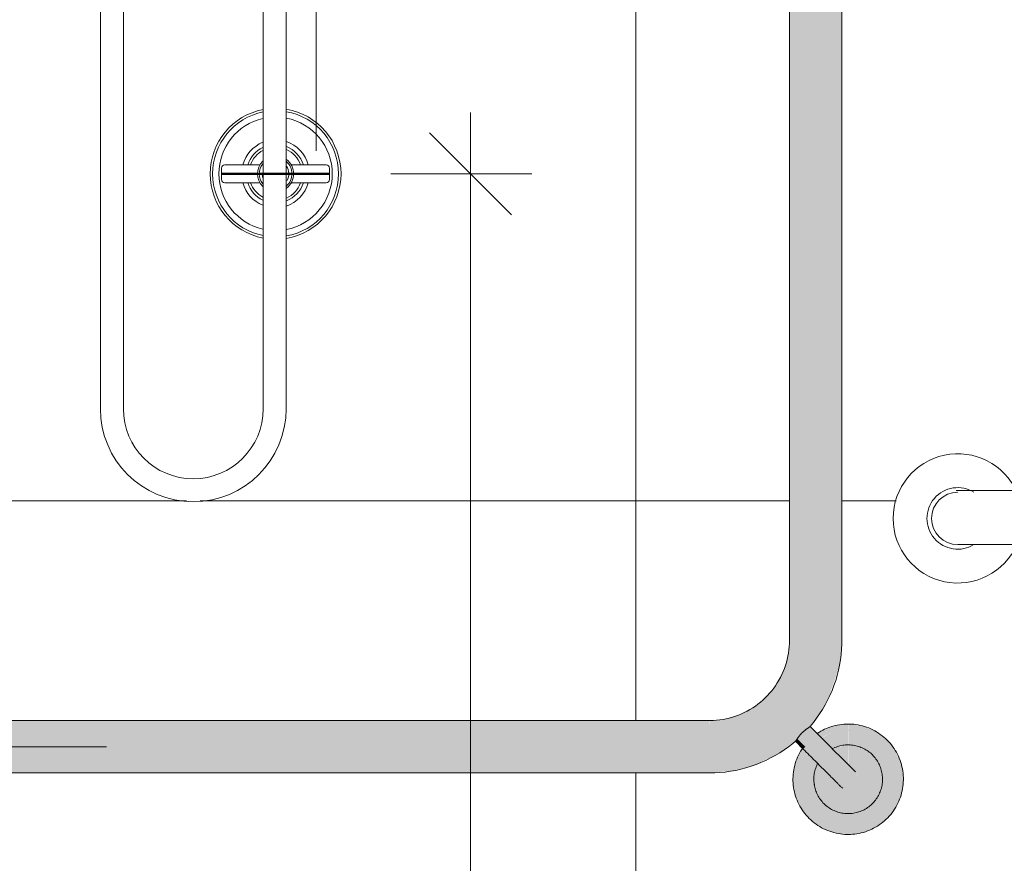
# Model space of a CAD drawing. Header units: millimetres. Extents: x -336 to 27370, y -15225 to 9845.
# Tile 33 of 43: x 16525 to 17127, y 659 to 1174. Entities that reach past the tile are written whole.
import ezdxf

# ---------------------------------------------------------------- set-up
doc = ezdxf.new("R2010")
doc.units = ezdxf.units.MM
for name, color, linetype, lineweight in [('A-ANNO-DIMS', 7, 'Continuous', 9), ('A-ANNO-DIMS-25', 7, 'Continuous', 9), ('A-ANNO-KEYN', 7, 'Continuous', 9), ('A-DETL-WIDE', 7, 'Continuous', 50), ('A-WALL-PATT', 7, 'Continuous', 50), ('P-SANR-FIXT', 7, 'Continuous', 5)]:
    doc.layers.add(name, color=color, linetype=linetype, lineweight=lineweight)
doc.styles.add('Arial_5', font='arial.ttf', dxfattribs={"height": 62.5})
doc.dimstyles.new('Com_linha__ref__contínua__-_Cor_Vermelha_Arial_2_5mm', dxfattribs={"dimscale": 304.8, "dimtxt": 63.766212, "dimasz": 0.164042, "dimexe": 0.123031, "dimexo": 0.123031, "dimgap": 0.012303, "dimtad": 1, "dimdec": 1, "dimlfac": 0.1, "dimrnd": 0.1, "dimdsep": 46, "dimtxsty": 'Arial_5', "dimblk1": 'OBLIQUE', "dimblk2": 'OBLIQUE', "dimsah": 1, "dimcen": 0.09, "dimdle": 0.123031, "dimazin": 0, "dimtfac": 1, "dimtdec": 4, "dimtix": 1, "dimtmove": 0, "dimatfit": 3, "dimfxl": 1, "dimtvp": 1, "dimtolj": 1, "dimtzin": 0, "dimarcsym": 2})

# ---------------------------------------------------------------- blocks, each defined once
blk = doc.blocks.new('CHUVEIRO ELÉTRICO DE PAREDE EM PVC COM BRAÇO METÁLICO - 1967_C_Cromado CR10-2836321-5b')
at = {"layer": 'P-SANR-FIXT'}
for p, q in [((11887.52, 1989.98), (11887.52, 936.45)), ((11901.52, 936.45), (11901.52, 1989.72)), ((11788, 1377.3), (11788, 936.45)), ((11802, 936.45), (11802, 1377.28))]:
    blk.add_line(p, q, dxfattribs=at)
for radius in [56.76, 42.76]:
    blk.add_arc((11844.76, 936.45), radius, 180, 360, dxfattribs=at)
blk = doc.blocks.new('BARRA DE APOIO EM AÇO INOX 70cm - 2310_E_070_BR_Branco-2807629-5b')
at = {"layer": 'P-SANR-FIXT'}
for p, q in [((12347.48, 886.5), (12311.04, 886.5)), ((12347.48, 853.5), (12312.04, 853.5))]:
    blk.add_line(p, q, dxfattribs=at)
for radius, start, end in [(39.5, 23.89509, 336.10491), (18.82, 58.23541, 301.76459), (16, 90, 270)]:
    blk.add_arc((12312.04, 869.5), radius, start, end, dxfattribs=at)
blk = doc.blocks.new('BARRA DE APOIO EM AÇO INOX EM L 70x70cm - 80cm-2825403-5b')
at = {"layer": 'P-SANR-FIXT', "true_color": 0xf4f4f4}
for points in [[(12222.15, 795), (12241.21, 795), (12241.21, 1364.12), (12209.21, 1364.12), (12209.21, 795), (12221.07, 795)], [(12160.21, 714), (12174.77, 715.35), (12188.27, 719.02), (12201.2, 725.14), (12213.42, 734.21), (12215.86, 737.42), (12218.09, 739.61), (12221.99, 742.67), (12228.73, 752.25), (12232.36, 758.19), (12239.21, 777.59), (12240.19, 783.68), (12241.21, 795), (12209.21, 795), (12208, 784.56), (12205.67, 776.9), (12199.3, 765.77), (12195.46, 761.09), (12187.43, 754.26), (12177.75, 749.36), (12168.42, 746.81), (12160.21, 746), (12160.21, 714.55)], [(12160.07, 714), (12160.21, 714), (12160.07, 746), (11591.08, 746), (11591.08, 714), (12075.05, 714)], [(12218.92, 729.94), (12226.58, 737.61), (12221.76, 742.35), (12215.55, 737.08), (12213.92, 734.94), (12217.37, 731.49)], [(12245.04, 676.42), (12253.77, 677.57), (12262.53, 681.42), (12268.9, 686.31), (12274.26, 693.3), (12277.63, 701.43), (12278.78, 710.17), (12277.63, 718.9), (12273.95, 727.44), (12268.62, 734.24), (12261.91, 739.39), (12253.77, 742.76), (12245.04, 743.91), (12245.09, 740.56), (12254.44, 739.08), (12262.91, 734.76), (12269.63, 728.03), (12273.95, 719.56), (12275.44, 710.17), (12273.95, 700.77), (12269.63, 692.3), (12262.91, 685.57), (12254.44, 681.26), (12245.04, 679.77), (12245.04, 677.4)], [(12245.04, 679.77), (12254.44, 681.26), (12262.91, 685.57), (12269.63, 692.3), (12273.95, 700.77), (12275.44, 710.17), (12273.95, 719.56), (12269.63, 728.03), (12262.91, 734.76), (12254.44, 739.08), (12245.04, 740.57), (12245.09, 731.16), (12252.3, 729.75), (12257.48, 727.06), (12262.4, 721.83), (12265.01, 716.66), (12266.04, 710.17), (12264.62, 702.9), (12262.03, 697.82), (12257.35, 693.16), (12251.53, 690.19), (12245.04, 689.17), (12245.04, 685.65)], [(12217.6, 728.63), (12218.92, 729.94), (12213.92, 734.94), (12213.07, 733.23), (12217.01, 729.23)], [(12245.04, 703.82), (12246.69, 704.03), (12248.22, 704.67), (12249.58, 705.74), (12250.54, 706.99), (12251.18, 708.52), (12251.39, 710.17), (12251.18, 711.81), (12249.88, 714.2), (12249.53, 714.66), (12247.42, 716.71), (12226.58, 737.61), (12218.92, 729.94), (12244.15, 704.71)], [(12245.04, 703.82), (12218.92, 729.94), (12217.6, 728.63), (12241.87, 704.67), (12243.4, 704.03)], [(12245.04, 689.17), (12252.3, 690.59), (12257.39, 693.18), (12262.15, 698.06), (12265.13, 704.4), (12266.04, 710.17), (12264.73, 717.28), (12262.03, 722.51), (12256.87, 727.42), (12251.53, 730.14), (12245.04, 731.17), (12245.09, 729.13), (12252.3, 727.7), (12258.46, 723.59), (12262.72, 716.71), (12264.02, 710.17), (12262.57, 702.9), (12258.46, 696.75), (12252.3, 692.63), (12245.04, 691.19), (12245.04, 689.5)], [(12245.04, 691.19), (12252.3, 692.63), (12258.46, 696.75), (12262.57, 702.9), (12264.02, 710.17), (12262.57, 717.43), (12258.46, 723.59), (12252.3, 727.7), (12245.04, 729.14), (12245.09, 719.07), (12250.54, 713.34), (12251.18, 711.81), (12251.39, 710.17), (12251.12, 708.39), (12250.54, 706.99), (12249.15, 705.39), (12247.79, 704.49), (12246.69, 704.03), (12245.04, 703.82), (12245.04, 696)]]:
    blk.add_hatch(color=7, dxfattribs=at).paths.add_polyline_path(points)
h = blk.add_hatch(color=7, dxfattribs=at)
h.paths.add_polyline_path([(12245.04, 676.42), (12245.04, 679.77), (12235.65, 681.26), (12227.17, 685.57), (12220.45, 692.3), (12216.13, 700.77), (12214.64, 710.17), (12216.13, 719.56), (12219.7, 726.56), (12217.16, 728.78), (12215.82, 727.04), (12212.45, 718.9), (12211.3, 710.17), (12212.45, 701.43), (12216.13, 692.89), (12221.47, 686.09), (12228.17, 680.95), (12236.31, 677.57), (12237.84, 677.37)])
h.paths.add_polyline_path([(12228.65, 735.51), (12235.65, 739.08), (12245.04, 740.57), (12245.04, 743.91), (12236.31, 742.76), (12227.55, 738.91), (12226.43, 737.76), (12227.88, 736.29)])
h = blk.add_hatch(color=7, dxfattribs=at)
h.paths.add_polyline_path([(12245.04, 679.77), (12245.04, 689.17), (12237.78, 690.59), (12232.7, 693.18), (12227.68, 698.5), (12225.07, 703.68), (12224.04, 710.17), (12225.18, 716.88), (12226.68, 719.82), (12219.7, 726.56), (12216.13, 719.56), (12214.64, 710.17), (12216.13, 700.77), (12220.45, 692.3), (12227.17, 685.57), (12235.65, 681.26)])
h.paths.add_polyline_path([(12235.52, 728.6), (12238.55, 730.14), (12245.04, 731.35), (12245.04, 740.57), (12235.65, 739.08), (12228.8, 735.36), (12235.46, 728.66)])
h = blk.add_hatch(color=7, dxfattribs=at)
h.paths.add_polyline_path([(12245.04, 689.17), (12245.04, 691.19), (12237.78, 692.63), (12231.62, 696.75), (12227.51, 702.9), (12226.06, 710.17), (12227.52, 717.44), (12228.11, 718.32), (12226.61, 719.68), (12224.96, 715.93), (12224.04, 710.17), (12224.63, 706.35), (12225.36, 703.06), (12228.05, 697.82), (12233.22, 692.91), (12238.55, 690.19), (12242.93, 689.5)])
h.paths.add_polyline_path([(12236.97, 727.16), (12237.78, 727.7), (12245.04, 729.14), (12245.04, 731.17), (12237.73, 729.72), (12235.7, 728.42), (12236.81, 727.31)])
h = blk.add_hatch(color=7, dxfattribs=at)
h.paths.add_polyline_path([(12245.04, 691.19), (12245.04, 703.82), (12243.4, 704.03), (12241.54, 704.92), (12239.94, 706.35), (12239.12, 707.32), (12231.41, 714.82), (12228.11, 718.32), (12227.37, 716.71), (12226.06, 710.17), (12227.51, 702.9), (12231.62, 696.75), (12237.78, 692.63)])
h.paths.add_polyline_path([(12245.04, 719.13), (12245.04, 729.14), (12237.73, 727.66), (12237.07, 727.06), (12243.45, 720.64), (12244.94, 719.23)])
at = {"layer": 'P-SANR-FIXT'}
for p, q in [((12209.21, 1364.12), (12209.21, 795)), ((12241.21, 795), (12241.21, 1364.12)), ((12160.21, 746), (11591.08, 746)), ((12226.58, 737.61), (12221.78, 742.41)), ((12212.8, 733.43), (12217.6, 728.63)), ((11591.08, 714), (12160.21, 714))]:
    blk.add_line(p, q, dxfattribs=at)
at = {"layer": 'P-SANR-FIXT', "flags": 128}
for points in [[(12209.21, 795), (12209.17, 793.04), (12209.05, 791.08), (12208.86, 789.13), (12208.58, 787.19), (12208.23, 785.27), (12207.8, 783.35), (12207.3, 781.46), (12206.72, 779.59), (12206.07, 777.74), (12205.34, 775.92), (12204.54, 774.13), (12203.67, 772.37), (12202.73, 770.65), (12201.72, 768.97), (12200.65, 767.33), (12199.51, 765.74), (12198.31, 764.19), (12197.05, 762.69), (12195.73, 761.24), (12194.35, 759.85), (12192.91, 758.51), (12191.43, 757.23), (12189.89, 756.02), (12188.31, 754.86), (12186.68, 753.77), (12185.01, 752.74), (12183.3, 751.78), (12181.56, 750.9), (12179.78, 750.08), (12177.96, 749.33), (12176.12, 748.66), (12174.26, 748.06), (12172.37, 747.53), (12170.46, 747.08), (12168.54, 746.71), (12166.6, 746.42), (12164.65, 746.2), (12162.7, 746.06), (12160.74, 746), (12160.21, 746)], [(12221.76, 742.35), (12223.82, 744.85), (12225.77, 747.44), (12227.62, 750.1), (12229.36, 752.83), (12231, 755.63), (12232.51, 758.49), (12233.92, 761.41), (12235.2, 764.39), (12236.36, 767.41), (12237.41, 770.48), (12238.33, 773.58), (12239.12, 776.72), (12239.79, 779.89), (12240.33, 783.09), (12240.74, 786.3), (12241.02, 789.53), (12241.18, 792.77), (12241.21, 795)], [(12245.04, 743.91), (12243.69, 743.88), (12242.35, 743.8), (12241, 743.67), (12239.67, 743.48), (12238.34, 743.24), (12237.02, 742.94), (12235.72, 742.59), (12234.43, 742.2), (12233.16, 741.75), (12231.9, 741.24), (12230.67, 740.69), (12229.46, 740.1), (12228.28, 739.45), (12227.12, 738.75), (12226.1, 738.08)], [(12245.04, 676.42), (12246.39, 676.45), (12247.74, 676.53), (12249.08, 676.67), (12250.42, 676.86), (12251.75, 677.1), (12253.06, 677.39), (12254.37, 677.74), (12255.66, 678.14), (12256.93, 678.59), (12258.18, 679.09), (12259.41, 679.64), (12260.62, 680.24), (12261.81, 680.88), (12262.96, 681.58), (12264.09, 682.32), (12265.19, 683.1), (12266.26, 683.93), (12267.29, 684.8), (12268.29, 685.71), (12269.25, 686.66), (12270.17, 687.65), (12271.05, 688.67), (12271.89, 689.73), (12272.68, 690.81), (12273.43, 691.94), (12274.14, 693.09), (12274.8, 694.26), (12275.41, 695.47), (12275.98, 696.69), (12276.49, 697.94), (12276.95, 699.21), (12277.37, 700.49), (12277.73, 701.79), (12278.04, 703.11), (12278.29, 704.43), (12278.5, 705.77), (12278.64, 707.11), (12278.74, 708.45), (12278.78, 709.8), (12278.77, 711.15), (12278.7, 712.5), (12278.58, 713.84), (12278.41, 715.18), (12278.18, 716.51), (12277.9, 717.83), (12277.57, 719.14), (12277.18, 720.43), (12276.75, 721.71), (12276.26, 722.97), (12275.72, 724.21), (12275.14, 725.42), (12274.5, 726.62), (12273.82, 727.78), (12273.09, 728.92), (12272.32, 730.02), (12271.51, 731.1), (12270.65, 732.14), (12269.75, 733.15), (12268.81, 734.12), (12267.83, 735.05), (12266.82, 735.94), (12265.77, 736.79), (12264.69, 737.6), (12263.58, 738.36), (12262.44, 739.08), (12261.27, 739.75), (12260.07, 740.38), (12258.85, 740.95), (12257.61, 741.48), (12256.34, 741.96), (12255.06, 742.39), (12253.77, 742.76), (12252.46, 743.08), (12251.14, 743.35), (12249.8, 743.57), (12248.46, 743.73), (12247.12, 743.84), (12245.77, 743.9), (12245.04, 743.91)], [(12249.53, 714.66), (12249.51, 714.68), (12249.46, 714.73), (12249.37, 714.82), (12249.24, 714.95), (12249.07, 715.11), (12248.87, 715.31), (12248.64, 715.55), (12248.37, 715.82), (12248.06, 716.13), (12247.72, 716.47), (12247.35, 716.84), (12246.94, 717.25), (12246.5, 717.69), (12246.03, 718.16), (12245.52, 718.67), (12244.99, 719.2), (12244.43, 719.76), (12243.84, 720.35), (12243.22, 720.97), (12242.57, 721.62), (12241.9, 722.29), (12241.2, 722.98), (12240.49, 723.7), (12239.74, 724.44), (12238.98, 725.21), (12238.2, 725.99), (12237.4, 726.79), (12236.58, 727.61), (12235.75, 728.44), (12234.9, 729.29), (12234.04, 730.15), (12233.16, 731.03), (12232.28, 731.91), (12231.38, 732.8), (12230.48, 733.71), (12229.58, 734.61), (12228.66, 735.53), (12227.75, 736.44), (12226.83, 737.36), (12226.58, 737.61)], [(12160.21, 714), (12163.45, 714.06), (12166.68, 714.26), (12169.9, 714.58), (12173.11, 715.03), (12176.3, 715.61), (12179.46, 716.32), (12182.59, 717.15), (12185.69, 718.11), (12188.74, 719.19), (12191.75, 720.39), (12194.71, 721.72), (12197.61, 723.15), (12200.46, 724.71), (12203.23, 726.37), (12205.94, 728.15), (12208.58, 730.03), (12211.14, 732.02), (12212.86, 733.45)], [(12217.13, 729.11), (12216.65, 728.4), (12215.94, 727.25), (12215.28, 726.07), (12214.67, 724.87), (12214.11, 723.64), (12213.59, 722.39), (12213.13, 721.13), (12212.72, 719.84), (12212.36, 718.54), (12212.05, 717.23), (12211.79, 715.9), (12211.59, 714.57), (12211.44, 713.23), (12211.34, 711.88), (12211.3, 710.53), (12211.31, 709.18), (12211.38, 707.83), (12211.5, 706.49), (12211.67, 705.15), (12211.9, 703.82), (12212.18, 702.5), (12212.51, 701.19), (12212.9, 699.9), (12213.34, 698.62), (12213.82, 697.36), (12214.36, 696.13), (12214.95, 694.91), (12215.58, 693.72), (12216.26, 692.55), (12216.99, 691.42), (12217.76, 690.31), (12218.58, 689.23), (12219.44, 688.19), (12220.33, 687.19), (12221.27, 686.22), (12222.25, 685.29), (12223.26, 684.39), (12224.31, 683.54), (12225.39, 682.74), (12226.51, 681.97), (12227.65, 681.25), (12228.82, 680.58), (12230.01, 679.96), (12231.23, 679.38), (12232.48, 678.85), (12233.74, 678.37), (12235.02, 677.95), (12236.32, 677.57), (12237.63, 677.25), (12238.95, 676.98), (12240.28, 676.76), (12241.62, 676.6), (12242.96, 676.49), (12244.31, 676.43), (12245.04, 676.42)], [(12217.6, 728.63), (12218.52, 727.71), (12219.44, 726.79), (12220.35, 725.88), (12221.26, 724.97), (12222.16, 724.07), (12223.06, 723.17), (12223.94, 722.28), (12224.82, 721.41), (12225.69, 720.54), (12226.54, 719.69), (12227.38, 718.85), (12228.2, 718.03), (12229.01, 717.22), (12229.79, 716.44), (12230.56, 715.67), (12231.31, 714.92), (12232.03, 714.2), (12232.73, 713.49), (12233.41, 712.82), (12234.06, 712.16), (12234.69, 711.54), (12235.29, 710.94), (12235.86, 710.37), (12236.4, 709.83), (12236.91, 709.31), (12237.39, 708.83), (12237.84, 708.39), (12238.26, 707.97), (12238.64, 707.59), (12238.99, 707.24), (12239.31, 706.92), (12239.59, 706.64), (12239.83, 706.39), (12240.04, 706.18), (12240.22, 706.01), (12240.36, 705.87), (12240.46, 705.77), (12240.52, 705.71), (12240.55, 705.68), (12240.55, 705.68)], [(12245.04, 731.17), (12244.2, 731.15), (12243.36, 731.1), (12242.53, 731.02), (12241.7, 730.9), (12240.87, 730.75), (12240.05, 730.56), (12239.24, 730.35), (12238.44, 730.1), (12237.64, 729.82), (12236.86, 729.51), (12236.1, 729.17), (12235.34, 728.79)], [(12245.04, 689.17), (12245.88, 689.18), (12246.72, 689.23), (12247.56, 689.32), (12248.39, 689.43), (12249.21, 689.59), (12250.03, 689.77), (12250.85, 689.98), (12251.65, 690.23), (12252.44, 690.51), (12253.22, 690.82), (12253.99, 691.17), (12254.74, 691.54), (12255.48, 691.94), (12256.2, 692.37), (12256.9, 692.83), (12257.58, 693.32), (12258.25, 693.84), (12258.89, 694.38), (12259.51, 694.95), (12260.11, 695.54), (12260.68, 696.15), (12261.23, 696.79), (12261.75, 697.44), (12262.24, 698.12), (12262.71, 698.82), (12263.15, 699.54), (12263.56, 700.27), (12263.94, 701.02), (12264.29, 701.78), (12264.61, 702.56), (12264.9, 703.35), (12265.16, 704.15), (12265.38, 704.95), (12265.58, 705.77), (12265.74, 706.6), (12265.86, 707.43), (12265.96, 708.26), (12266.01, 709.1), (12266.04, 709.94), (12266.03, 710.78), (12265.99, 711.62), (12265.92, 712.46), (12265.81, 713.29), (12265.67, 714.12), (12265.49, 714.94), (12265.29, 715.75), (12265.05, 716.56), (12264.77, 717.35), (12264.47, 718.14), (12264.14, 718.91), (12263.77, 719.66), (12263.38, 720.4), (12262.95, 721.13), (12262.5, 721.84), (12262.02, 722.53), (12261.51, 723.19), (12260.98, 723.84), (12260.42, 724.47), (12259.83, 725.07), (12259.23, 725.65), (12258.6, 726.21), (12257.94, 726.74), (12257.27, 727.24), (12256.58, 727.71), (12255.87, 728.16), (12255.14, 728.58), (12254.39, 728.97), (12253.64, 729.33), (12252.86, 729.66), (12252.08, 729.95), (12251.28, 730.22), (12250.47, 730.45), (12249.66, 730.65), (12248.83, 730.82), (12248.01, 730.96), (12247.17, 731.06), (12246.33, 731.13), (12245.5, 731.16), (12245.04, 731.17)], [(12226.49, 720.01), (12226.14, 719.32), (12225.79, 718.55), (12225.47, 717.78), (12225.18, 716.99), (12224.92, 716.19), (12224.7, 715.38), (12224.51, 714.56), (12224.35, 713.74), (12224.22, 712.91), (12224.13, 712.07), (12224.07, 711.23), (12224.04, 710.39), (12224.05, 709.55), (12224.09, 708.71), (12224.17, 707.88), (12224.27, 707.04), (12224.42, 706.22), (12224.59, 705.4), (12224.8, 704.58), (12225.04, 703.78), (12225.31, 702.98), (12225.61, 702.2), (12225.95, 701.43), (12226.31, 700.67), (12226.71, 699.93), (12227.13, 699.2), (12227.58, 698.5), (12228.06, 697.81), (12228.57, 697.14), (12229.11, 696.49), (12229.66, 695.86), (12230.25, 695.26), (12230.86, 694.68), (12231.49, 694.13), (12232.14, 693.6), (12232.81, 693.09), (12233.51, 692.62), (12234.22, 692.17), (12234.94, 691.75), (12235.69, 691.36), (12236.45, 691.01), (12237.22, 690.68), (12238.01, 690.38), (12238.8, 690.11), (12239.61, 689.88), (12240.43, 689.68), (12241.25, 689.51), (12242.08, 689.38), (12242.91, 689.27), (12243.75, 689.21), (12244.59, 689.17), (12245.04, 689.17)]]:
    blk.add_lwpolyline(points, dxfattribs=at)
at = {"layer": 'P-SANR-FIXT'}
for radius, start, end in [(21, 180, 193.6202), (6.35, 225, 240)]:
    blk.add_arc((12245.04, 710.17), radius, start, end, dxfattribs=at)
blk.add_open_spline([(12221.76, 742.35), (12221.72, 742.3), (12221.56, 742.17), (12221.19, 741.92), (12220.89, 741.72), (12220.62, 741.53), (12220.41, 741.38), (12220.18, 741.23), (12219.93, 741.05), (12219.68, 740.87), (12219.33, 740.62), (12218.87, 740.27), (12218.3, 739.81), (12217.53, 739.15), (12216.58, 738.23), (12215.7, 737.27), (12215.07, 736.5), (12214.5, 735.76), (12214.13, 735.25), (12213.92, 734.94)], degree=3, knots=[0, 0, 0, 0, 0.111111, 0.166667, 0.222222, 0.25, 0.277778, 0.305556, 0.333333, 0.361111, 0.388889, 0.444444, 0.5, 0.555556, 0.666667, 0.777778, 0.833333, 0.888889, 1, 1, 1, 1], dxfattribs=at)
blk.add_open_spline([(12213.92, 734.94), (12213.73, 734.66), (12213.4, 734.18), (12213.04, 733.66), (12212.9, 733.49), (12212.86, 733.45)], degree=3, dxfattribs=at)
blk = doc.blocks.new('REGISTRO DE PRESSÃO COM CANOPLA CROMADA - 4900_C37_GD_Cromado-2118652-5b')
at = {"layer": 'P-SANR-FIXT'}
for p, q in [((11862.04, 1083.54), (11862.04, 1076.46)), ((11885.51, 1085.5), (11864.04, 1085.5)), ((11926.04, 1085.5), (11904.57, 1085.5)), ((11928.04, 1083.54), (11928.04, 1076.46)), ((11864.04, 1074.5), (11885.52, 1074.5)), ((11904.57, 1074.5), (11926.04, 1074.5))]:
    blk.add_line(p, q, dxfattribs=at)
for centre, radius, start, end in [((11895.04, 1080), 40, 279.39317, 80.60688), ((11895.04, 1080), 40, 100.89134, 259.10873), ((11895.04, 1080), 38.5, 101.2804, 258.71968), ((11895.04, 1080), 34.65, 102.85971, 257.14542), ((11895.04, 1080), 34.65, 0.00257, 79.19028), ((11895.04, 1080), 38.5, 0.00257, 80.27136), ((11895.04, 1080), 20.75, 111.88815, 164.63236), ((11895.04, 1080), 17.86, 115.59313, 162.06898), ((11895.04, 1080), 20.75, 15.37277, 71.45186), ((11895.04, 1080), 17.86, 17.93616, 68.33198), ((11895.04, 1080), 16.26, 118.25504, 160.2347), ((11895.04, 1080), 16.26, 19.77044, 66.09425), ((11864.04, 1083.5), 2, 90.07582, 178.8276), ((11895.04, 1080), 11, 135.00257, 225.00257), ((11895.04, 1080), 10, 141.85237, 218.14451), ((11895.04, 1080), 10, 0.00257, 48.74201), ((11895.04, 1080), 11, 0.00257, 52.49354), ((11895.04, 1080), 8.14, 330.19952, 34.61481), ((11926.04, 1083.5), 2, 1.19665, 89.93703), ((11895.04, 1080), 8.14, 179.22568, 197.72441), ((11895.04, 1080), 34.65, 280.8098, 0.00257), ((11895.04, 1080), 38.5, 279.72873, 0.00257), ((11895.04, 1080), 10, 311.25895, 0.00257), ((11895.04, 1080), 11, 307.50729, 0.00257), ((11864.04, 1076.5), 2, 181.17754, 270.0681), ((11895.04, 1080), 20.75, 195.37277, 248.11153), ((11895.04, 1080), 17.86, 197.93616, 244.40664), ((11895.04, 1080), 16.26, 199.77044, 241.74481), ((11895.04, 1080), 16.26, 293.90535, 340.2347), ((11895.04, 1080), 17.86, 291.66758, 342.06898), ((11895.04, 1080), 20.75, 288.54765, 344.63236), ((11926.04, 1076.5), 2, 270.07582, 358.80848)]:
    blk.add_arc(centre, radius, start, end, dxfattribs=at)
blk = doc.blocks.new('DIMBLOCK41-5b')
at = {"layer": 'A-ANNO-DIMS-25', "color": 242, "true_color": 0xbd2b2e}
for p, q in [((16309.06, 1430), (16284.06, 1455)), ((16309.06, 1430), (16271.56, 1430)), ((16309.06, 1430), (16309.06, 730)), ((16309.06, 1430), (16334.06, 1405)), ((16309.06, 1430), (17018.28, 1430)), ((16309.06, 730), (16284.06, 755)), ((16309.06, 730), (16271.56, 730)), ((16309.06, 730), (16334.06, 705)), ((16309.06, 730), (16577.96, 730))]:
    blk.add_line(p, q, dxfattribs=at)
at = {"layer": 'A-ANNO-DIMS-25', "color": 0, "insert": (16224.17, 1031.93), "char_height": 62.5, "width": 115.3678, "attachment_point": 1, "rotation": 90, "line_spacing_factor": 0.941778, "style": 'Arial_5'}
blk.add_mtext('70', dxfattribs=at)
blk = doc.blocks.new('_Oblique')
at = {"color": 0, "linetype": 'ByBlock', "lineweight": -2}
blk.add_line((-0.5, -0.5), (0.5, 0.5), dxfattribs=at)
blk = doc.blocks.new('DIMBLOCK42-5b')
at = {"layer": 'A-ANNO-DIMS-25', "color": 242, "true_color": 0xbd2b2e}
for p, q in [((16309.06, 730), (16284.06, 755)), ((16309.06, 730), (16271.56, 730)), ((16309.06, 730), (16309.06, -57.5)), ((16309.06, 730), (16334.06, 705)), ((16309.06, 730), (16577.96, 730)), ((16309.06, -20), (16284.06, 5)), ((16309.06, -20), (16306.92, -20)), ((16309.06, -20), (16334.06, -45)), ((16309.06, -20), (16346.56, -20))]:
    blk.add_line(p, q, dxfattribs=at)
at = {"layer": 'A-ANNO-DIMS-25', "color": 0, "insert": (16224.17, 306.93), "char_height": 62.5, "width": 115.3678, "attachment_point": 1, "rotation": 90, "line_spacing_factor": 0.941778, "style": 'Arial_5'}
blk.add_mtext('75', dxfattribs=at)
blk = doc.blocks.new('DIMBLOCK54-5b')
at = {"layer": 'A-ANNO-DIMS-25', "color": 242, "true_color": 0xbd2b2e}
for p, q in [((16800.43, 1117.5), (16800.43, -57.5)), ((16800.43, 1080), (16775.43, 1105)), ((16800.43, 1080), (16751.77, 1080)), ((16800.43, 1080), (16825.43, 1055)), ((16800.43, 1080), (16837.93, 1080)), ((16800.43, -20), (16775.43, 5)), ((16800.43, -20), (16798.28, -20)), ((16800.43, -20), (16825.43, -45)), ((16800.43, -20), (16837.93, -20))]:
    blk.add_line(p, q, dxfattribs=at)
at = {"layer": 'A-ANNO-DIMS-25', "color": 0, "insert": (16715.54, 457.89), "char_height": 62.5, "width": 173.0517, "attachment_point": 1, "rotation": 90, "line_spacing_factor": 0.941778, "style": 'Arial_5'}
blk.add_mtext('110', dxfattribs=at)

msp = doc.modelspace()

# ---------------------------------------------------------------- hatches: boundary and pattern name
at = {"layer": 'A-WALL-PATT', "lineweight": 5, "true_color": 0x808080}
h = msp.add_hatch(dxfattribs=at)
h.set_pattern_fill('FP_7', color=8, style=0, pattern_type=2)
h.set_pattern_definition([(0, (19301.27, -20), (0, 300), []), (90, (19301.27, -20), (-400, 2e-14), [])])
h.paths.add_polyline_path([(18901.83, -70), (18901.83, -20), (18901.27, -20), (18901.27, -70)])
h.paths.add_polyline_path([(16351.14, -20), (16620.02, -20), (16620.02, -17), (16620.7, -15.59), (16622.02, -15), (16740.52, -15), (16741.94, -15.59), (16742.52, -17), (16742.52, -20), (17411.18, -19.96), (17409.38, -19.27), (17408.55, -18.11), (17408.35, -16.71), (17410.03, 0.73), (17410.61, 2.63), (17411.18, 3.46), (17420.81, 99.45), (17429.66, 195.52), (17429.39, 211.16), (17425.86, 226.4), (17419.23, 240.57), (17409.78, 253.04), (17387.31, 278.97), (17366.93, 306.58), (17351.15, 332.33), (17337.94, 359.19), (17327.3, 387.18), (17319.15, 417.05), (17319.59, 418.53), (17320.7, 419.61), (17322.2, 420), (17327.3, 420.23), (17326.55, 420.33), (17324.14, 421.33), (17322.07, 422.92), (17320.48, 424.99), (17319.48, 427.4), (17319.14, 429.99), (17319.48, 432.58), (17320.48, 434.99), (17322.07, 437.06), (17324.14, 438.65), (17326.55, 439.65), (17329.14, 439.99), (17341.81, 439.99), (17328.32, 592.59), (17319.08, 752.14), (17324.78, 755), (17318.17, 755.22), (17317.78, 755.48), (17317.09, 757.17), (17317.51, 761.74), (17318.9, 766.65), (17321.33, 771.55), (17325.19, 776.12), (17330.02, 779.65), (17335.55, 781.93), (17341.46, 782.84), (17409.37, 784.43), (17501.59, 785), (17541.46, 784.87), (17593.18, 784.43), (17661.08, 782.84), (17667, 781.93), (17672.53, 779.65), (17677.77, 775.64), (17681.22, 771.55), (17683.87, 766.18), (17685.04, 761.74), (17685.46, 757.17), (17684.38, 755.22), (17683.47, 755), (17677.77, 755), (17683.64, 752.06), (17674.21, 592.47), (17660.74, 439.99), (17674.22, 439.85), (17675.79, 439.65), (17678.2, 438.65), (17680.27, 437.06), (17681.86, 434.99), (17682.86, 432.58), (17683.2, 429.99), (17682.62, 426.83), (17681.86, 424.99), (17680.27, 422.92), (17678.2, 421.33), (17675.25, 420.26), (17675.25, 420), (17681.12, 419.9), (17681.84, 419.61), (17682.95, 418.53), (17683.39, 417.05), (17683.32, 416.28), (17674.22, 384.48), (17664.61, 359.19), (17651.4, 332.33), (17635.62, 306.58), (17617.73, 281.96), (17624.1, 264.69), (17630.92, 250), (17638.04, 237.54), (17647.05, 224.95), (17652.74, 218.06), (17660.07, 210.37), (17678.49, 193.34), (17680.45, 191.52), (17686.22, 185.45), (17691.41, 178.37), (17695.12, 171.24), (17698.35, 161.14), (17700.38, 159.58), (17702.43, 156.91), (17703.71, 153.81), (17704.15, 150.47), (17703.71, 147.14), (17701.94, 143.4), (17699.66, 140.82), (17697.71, 139.32), (17694.61, 138.04), (17690.25, 137.73), (17687.94, 138.04), (17684.2, 139.81), (17681.62, 142.09), (17680.12, 144.04), (17678.84, 147.14), (17678.4, 150.47), (17678.84, 153.81), (17680.61, 157.55), (17682.18, 159.59), (17681.45, 162.91), (17679.35, 169.52), (17675.69, 176.43), (17671.12, 182.46), (17665.81, 187.97), (17645.36, 206.83), (17638.04, 214.76), (17633.5, 220.18), (17626.49, 230.21), (17620.15, 241.1), (17613.83, 254.49), (17607.89, 270.24), (17607.66, 270.24), (17591.37, 251.2), (17583.32, 240.57), (17576.69, 226.4), (17573.16, 211.16), (17572.89, 195.52), (17582.13, 95.54), (17591.37, 3.46), (17591.93, 2.63), (17592.51, 0.73), (17594.18, -17.42), (17593.65, -18.74), (17592.51, -19.61), (17591.37, -20), (18901.27, -20), (18901.27, 760), (18801.27, 760), (18801.27, 460), (18776.27, 460), (18776.27, 760), (18226.27, 760), (18226.27, 460), (18201.27, 460), (18201.27, 760), (18101.27, 760), (18101.27, 880), (18301.27, 880), (18301.27, 1480), (18701.27, 1480), (18701.27, 880), (18901.27, 880), (18901.27, 940.35), (18893.27, 941.05), (18891.03, 941.54), (18888.98, 942.59), (18887.26, 944.12), (18885.99, 946.04), (18885.24, 948.21), (18882.57, 961.25), (18880.77, 961.57), (18880.77, 964.07), (18863.5, 964.62), (18846.83, 969.21), (18831.71, 977.57), (18818.97, 989.26), (18809.32, 1003.6), (18803.31, 1019.81), (18801.27, 1036.97), (18801.27, 1326.33), (18803.95, 1345.81), (18811.16, 1363.24), (18822.89, 1378.53), (18838.18, 1390.26), (18855.99, 1397.63), (18875.09, 1400.15), (18880.77, 1400.15), (18880.77, 1402.43), (18882.57, 1402.75), (18885.24, 1415.79), (18885.99, 1417.96), (18887.26, 1419.88), (18888.98, 1421.41), (18891.03, 1422.46), (18893.27, 1422.95), (18901.27, 1423.65), (18901.27, 1780), (16687.76, 1780), (16687.76, 1119.15), (16691.63, 1118.64), (16701.27, 1114.64), (16709.56, 1108.29), (16715.91, 1100), (16719.91, 1090.35), (16721.27, 1080), (16719.91, 1069.65), (16715.91, 1060), (16709.56, 1051.72), (16701.27, 1045.36), (16691.62, 1041.36), (16687.76, 1040.85), (16687.76, 936.45), (16685.82, 921.76), (16680.15, 908.07), (16671.13, 896.31), (16659.38, 887.29), (16645.69, 881.62), (16630.99, 879.69), (16616.3, 881.62), (16602.61, 887.29), (16590.86, 896.31), (16581.84, 908.07), (16576.17, 921.76), (16574.23, 936.45), (16574.23, 1377.3), (16572.81, 1377.53), (16571.8, 1379.04), (16565.61, 1379.28), (16564.85, 1380.06), (16565.18, 1402.67), (16565.87, 1403.61), (16569.89, 1404.73), (16569.89, 1409.07), (16569.13, 1410.22), (16568.79, 1411.92), (16567.78, 1413.83), (16566.75, 1415.01), (16564.85, 1416.22), (16563.7, 1416.63), (16562.34, 1416.85), (16561.34, 1417.84), (16561.3, 1419.21), (16556.46, 1419.21), (16555.45, 1420.22), (16555.45, 1430.21), (16556.45, 1431.21), (16561.3, 1431.21), (16561.34, 1432.69), (16561.78, 1433.52), (16562.27, 1433.7), (16563.9, 1433.91), (16565.59, 1434.64), (16566.97, 1435.77), (16567.78, 1436.78), (16568.58, 1439.02), (16568.73, 1439.91), (16568.73, 1446.89), (16569.77, 1447.95), (16569.77, 1449.41), (16568.58, 1450.34), (16568.58, 1562.27), (16563.84, 1565.31), (16559.9, 1569.23), (16556.95, 1573.83), (16555.13, 1578.91), (16554.49, 1586.33), (16554.51, 1605.77), (16555, 1609.44), (16556.96, 1614), (16560.13, 1618.09), (16564.37, 1621.53), (16569.45, 1624.12), (16575.12, 1625.75), (16581.1, 1626.33), (16587.09, 1625.84), (16592.79, 1624.29), (16597.91, 1621.77), (16602.19, 1618.4), (16605.43, 1614.35), (16607.45, 1609.82), (16608.16, 1605.05), (16608.31, 1584.24), (16607.68, 1578.86), (16605.82, 1573.73), (16602.81, 1569.1), (16598.8, 1565.17), (16593.98, 1562.14), (16593.83, 1450.22), (16592.79, 1449.41), (16592.79, 1447.95), (16593.83, 1446.89), (16594.1, 1438.29), (16594.78, 1436.78), (16595.81, 1435.5), (16597.13, 1434.52), (16598.66, 1433.91), (16600.29, 1433.7), (16601.26, 1432.62), (16601.26, 1431.21), (16606.21, 1431.11), (16607.11, 1430.21), (16607.11, 1420.22), (16606.1, 1419.21), (16601.22, 1419.21), (16601.04, 1417.66), (16600.22, 1416.85), (16598.54, 1416.58), (16596.97, 1415.9), (16595.6, 1414.85), (16594.51, 1413.49), (16593.77, 1411.92), (16593.43, 1410.22), (16592.67, 1409.07), (16592.67, 1404.73), (16596.69, 1403.61), (16597.38, 1402.67), (16597.72, 1380.03), (16596.72, 1379.04), (16590.8, 1379.04), (16589.63, 1377.5), (16588.23, 1377.28), (16588.23, 936.45), (16589.69, 925.38), (16593.96, 915.07), (16600.76, 906.21), (16609.61, 899.42), (16619.93, 895.15), (16630.99, 893.69), (16642.06, 895.15), (16652.38, 899.42), (16661.23, 906.21), (16668.03, 915.07), (16672.3, 925.38), (16673.76, 936.45), (16673.76, 1040.99), (16670.92, 1041.36), (16661.27, 1045.36), (16652.99, 1051.72), (16646.63, 1060), (16642.64, 1069.65), (16641.27, 1080), (16642.64, 1090.35), (16646.63, 1100), (16652.99, 1108.28), (16661.27, 1114.64), (16670.92, 1118.64), (16673.76, 1119.01), (16673.76, 1780), (16181.27, 1780), (16181.27, -20)])
h.paths.add_polyline_path([(17762.82, 137.28), (17753.25, 138.54), (17744.32, 142.24), (17736.65, 148.12), (17730.77, 155.78), (17727.08, 164.71), (17725.81, 174.29), (17725.81, 557.2), (17723.76, 557.59), (17722.35, 558.87), (17722.26, 560.57), (17716.4, 560.57), (17716.75, 584.2), (17717.44, 585.13), (17721.38, 586.21), (17721.38, 587.93), (17722.52, 588.53), (17722.52, 590.84), (17721.16, 591.07), (17719.38, 592.09), (17719.58, 605.33), (17720.12, 615.69), (17721.55, 630.81), (17722.52, 636.31), (17723.05, 641.87), (17722.27, 649.18), (17719.82, 662.35), (17719.61, 666.25), (17719.73, 675.3), (17719.96, 677.02), (17720.97, 679.47), (17722.43, 682.13), (17724.48, 684.37), (17727, 686.07), (17729.85, 687.13), (17732.86, 687.49), (17735.88, 687.13), (17738.73, 686.07), (17741.24, 684.37), (17743.29, 682.13), (17744.75, 679.47), (17745.77, 677.02), (17746.11, 674.39), (17745.91, 662.35), (17744.91, 656.39), (17743.2, 646.82), (17742.68, 641.87), (17743.45, 634.9), (17744.45, 628.42), (17745.61, 615.69), (17746.31, 598.71), (17746.31, 592.06), (17746, 591.69), (17743.42, 590.88), (17743.17, 590.84), (17743.42, 588.42), (17744.34, 587.93), (17744.34, 586.2), (17748.24, 585.13), (17748.93, 584.2), (17749.28, 560.57), (17743.42, 560.57), (17743.2, 558.48), (17741.91, 557.59), (17739.82, 557.19), (17739.82, 173.85), (17740.61, 167.9), (17742.91, 162.35), (17746.56, 157.58), (17751.33, 153.93), (17756.87, 151.63), (17762.83, 150.85), (17768.78, 151.63), (17774.33, 153.93), (17779.09, 157.58), (17782.75, 162.35), (17785.05, 167.9), (17785.83, 174.29), (17785.83, 201.38), (17785.32, 202.28), (17785.32, 218.28), (17781.61, 218.54), (17780.7, 219.78), (17780.7, 227.12), (17781.61, 228.03), (17776.29, 231.55), (17772.06, 236.33), (17769.2, 242.03), (17767.92, 248.28), (17765.41, 248.28), (17765.41, 252.28), (17767.92, 252.28), (17768.82, 257.54), (17770.86, 262.47), (17773.92, 266.83), (17777.87, 270.42), (17782.51, 273.05), (17782.51, 275.68), (17781.09, 275.68), (17781.09, 279.18), (17780.14, 280.21), (17780.14, 284.21), (17781.84, 285.18), (17804.06, 285.05), (17805.53, 284.21), (17805.53, 280.21), (17804.59, 279.18), (17804.59, 275.68), (17803.16, 275.68), (17803.16, 273.05), (17807.8, 270.42), (17811.75, 266.83), (17814.81, 262.47), (17816.85, 257.54), (17817.76, 252.28), (17820.26, 252.28), (17820.26, 248.28), (17817.76, 248.28), (17816.47, 242.03), (17813.61, 236.33), (17809.38, 231.55), (17804.06, 228.03), (17804.97, 227.12), (17804.97, 219.45), (17803.8, 218.28), (17800.36, 218.28), (17800.35, 202.27), (17799.83, 201.38), (17799.77, 173.85), (17798.57, 164.71), (17794.87, 155.78), (17788.99, 148.12), (17781.33, 142.24), (17772.4, 138.54), (17762.83, 137.28)])
h.paths.add_polyline_path([(18501.27, 470.8), (18493.71, 471.79), (18486.67, 474.71), (18480.62, 479.35), (18475.96, 485.45), (18473.06, 492.44), (18472.07, 500), (18473.06, 507.56), (18475.98, 514.6), (18480.62, 520.65), (18483.61, 522.94), (18481.58, 524.97), (18486.58, 529.97), (18481.58, 534.97), (18486.58, 539.97), (18481.58, 544.97), (18486.58, 549.97), (18481.58, 554.97), (18486.58, 559.97), (18481.58, 564.97), (18486.58, 569.97), (18481.58, 574.97), (18486.58, 579.97), (18481.58, 584.97), (18486.58, 589.97), (18481.58, 594.97), (18486.58, 599.97), (18481.58, 604.97), (18486.58, 609.97), (18471.13, 610.24), (18470.08, 611.79), (18468.78, 622.76), (18468.2, 623.92), (18467.35, 624.9), (18466.29, 625.64), (18465.07, 626.09), (18442.88, 628.99), (18420.46, 634.5), (18415.88, 627.61), (18412.35, 619.81), (18410.08, 610.73), (18410.11, 608.99), (18410.55, 611.76), (18413.26, 608.99), (18415.18, 605.56), (18416.15, 600.89), (18415.88, 597.02), (18415.15, 594.27), (18413.12, 590.81), (18410.5, 588.15), (18406.93, 586.11), (18402.87, 585.12), (18399.2, 585.16), (18395.71, 586.06), (18391.69, 588.56), (18389.61, 590.54), (18387.59, 593.84), (18386.47, 597.54), (18386.52, 602.17), (18387.21, 605.19), (18389.01, 608.62), (18391.69, 611.5), (18394.78, 613.55), (18396.35, 619.81), (18399.88, 627.61), (18404.46, 634.5), (18408.6, 639.36), (18400.73, 642.38), (18381.07, 652.74), (18362.78, 665.37), (18346.1, 680.06), (18331.29, 696.64), (18318.53, 714.84), (18308.11, 734.29), (18299.92, 755.12), (18702.63, 755.12), (18694.44, 734.29), (18684.01, 714.84), (18671.25, 696.64), (18656.45, 680.06), (18639.77, 665.37), (18621.48, 652.74), (18601.81, 642.38), (18581.07, 634.4), (18559.67, 628.99), (18536.26, 625.64), (18535.19, 624.9), (18534.34, 623.92), (18533.76, 622.76), (18533.32, 619.97), (18532.46, 611.79), (18530.96, 610.06), (18530.47, 610), (18515.97, 609.97), (18520.97, 604.97), (18515.97, 599.97), (18520.97, 594.97), (18515.97, 589.97), (18520.97, 584.97), (18515.97, 579.97), (18520.97, 574.97), (18515.97, 569.97), (18520.97, 564.97), (18515.97, 559.97), (18520.97, 554.97), (18515.97, 549.97), (18520.97, 544.97), (18515.97, 539.97), (18520.97, 534.97), (18515.97, 529.97), (18520.97, 524.97), (18518.93, 522.94), (18521.92, 520.65), (18526.58, 514.55), (18529.47, 507.56), (18530.47, 500), (18529.47, 492.44), (18526.56, 485.4), (18521.92, 479.35), (18515.82, 474.69), (18508.83, 471.79)])
h.paths.add_polyline_path([(17901.27, 540.56), (17901.25, 540.56), (17896.52, 541.28), (17893.18, 542.76), (17890.57, 544.7), (17889.01, 546.29), (17886.71, 549.94), (17885.65, 553.17), (17885.31, 555.82), (17885.27, 558.71), (17885.27, 679.06), (17881.27, 679.16), (17879.05, 680.08), (17878.02, 682.56), (17878.02, 705.96), (17870.02, 705.96), (17870.02, 706.65), (17868.9, 706.56), (17868.4, 706.56), (17868.12, 706.65), (17868.12, 722.11), (17868.7, 722.62), (17870.02, 722.64), (17870.02, 723.16), (17878.02, 723.16), (17878.02, 754.41), (17880.52, 754.41), (17880.52, 682.56), (17881.55, 681.56), (17885.27, 681.56), (17885.27, 694.56), (17881.27, 694.56), (17881.55, 725.71), (17886.86, 730.29), (17890.1, 732.09), (17895.15, 733.78), (17897.18, 734.24), (17902.81, 734.45), (17905.14, 734.24), (17908.22, 733.63), (17913.44, 731.53), (17916.57, 729.7), (17921.28, 725.45), (17921.27, 694.56), (17917.27, 694.56), (17917.27, 681.56), (17921.02, 681.56), (17922.02, 682.56), (17922.02, 754.41), (17924.52, 754.41), (17924.52, 723.16), (17932.52, 723.16), (17932.52, 722.29), (17933.96, 722.51), (17934.42, 721.81), (17934.15, 706.56), (17933.47, 706.5), (17932.95, 706.56), (17932.52, 706.47), (17932.52, 705.96), (17924.52, 705.96), (17924.52, 682.56), (17923.5, 680.08), (17921.02, 679.06), (17917.27, 679.06), (17916.98, 553.65), (17915.13, 548.55), (17911.04, 544), (17906.74, 541.52), (17901.27, 540.56)])
h.paths.add_polyline_path([(17031.27, 676.42), (17021.88, 677.85), (17013.78, 681.42), (17007.41, 686.31), (17002.05, 693.3), (16998.68, 701.43), (16997.53, 710.17), (16998.68, 718.9), (17002.36, 727.44), (17003.52, 728.95), (16999.09, 733.45), (16987.41, 725.13), (16974.5, 719.02), (16960.69, 715.26), (16946.3, 714), (16340.65, 714), (16339.85, 712.62), (16335.02, 706.33), (16328.09, 701.01), (16319.26, 697.56), (16311.35, 696.52), (16302.03, 697.93), (16293.93, 701.53), (16287.38, 706.71), (16282.03, 714.04), (16278.87, 722.34), (16277.87, 730), (16279.01, 738.67), (16282.84, 747.38), (16287.67, 753.67), (16294.61, 758.99), (16302.68, 762.34), (16311.35, 763.48), (16320.66, 762.07), (16328.76, 758.47), (16335.02, 753.67), (16341.25, 746), (16947.41, 746.1), (16956.65, 747.14), (16965.38, 749.83), (16974.43, 754.91), (16981.69, 761.09), (16986.87, 767.78), (16991.91, 776.9), (16994.5, 786.15), (16994.67, 787.15), (16995.44, 795), (16995.47, 1400.69), (16994.06, 1401.5), (16987.77, 1406.33), (16982.45, 1413.26), (16979.1, 1421.33), (16977.96, 1430), (16979.37, 1439.31), (16982.97, 1447.42), (16987.77, 1453.67), (16995.48, 1459.32), (17003.78, 1462.47), (17011.44, 1463.48), (17020.75, 1462.07), (17028.82, 1458.5), (17035.11, 1453.67), (17040.43, 1446.74), (17043.78, 1438.67), (17044.92, 1430), (17043.51, 1420.69), (17039.91, 1412.58), (17035.11, 1406.33), (17027.4, 1400.27), (17027.44, 1220.04), (17027.44, 795), (17026.18, 782.21), (17025.2, 776.07), (17022.3, 767.88), (17018.51, 758.06), (17012.43, 748.63), (17008.01, 742.33), (17012.66, 738.05), (17014.76, 739.54), (17022.54, 742.76), (17031.33, 743.9), (17040.67, 742.49), (17048.77, 738.91), (17055.13, 734.03), (17060.49, 727.04), (17063.87, 718.9), (17065.01, 710.17), (17063.59, 700.77), (17060.18, 692.89), (17054.35, 685.71), (17048.14, 680.95), (17040.01, 677.57), (17031.33, 676.43)])
h.paths.add_polyline_path([(17942.52, 714.56), (17941.44, 710.96), (17940.76, 710.21), (17941.97, 713.2)])
h.paths.add_polyline_path([(17934.67, 706.48), (17934.67, 722.64), (17940.24, 720.2), (17941.92, 716.83), (17942.52, 714.56), (17940.24, 708.92), (17934.69, 706.49)])
h.paths.add_polyline_path([(17867.87, 706.48), (17862.31, 708.92), (17860.86, 711.4), (17860.07, 714.74), (17860.88, 717.76), (17862.31, 720.2), (17867.87, 722.62), (17867.87, 706.56)])
h.paths.add_polyline_path([(17521.45, 785.16), (17473.28, 785.16), (17473.28, 786.19), (17479.6, 789.13), (17481.09, 789.36), (17480.95, 796.24), (17466.21, 796.24), (17466.25, 797.64), (17466.97, 798.48), (17468.15, 798.89), (17483.89, 802.88), (17500.08, 804.23), (17500.96, 803.74), (17501.25, 789.13), (17501.58, 789.36), (17501.59, 789.44), (17501.59, 803.74), (17502.47, 804.23), (17518.65, 802.88), (17535.58, 798.48), (17536.29, 797.64), (17536.34, 796.24), (17521.59, 796.24), (17521.59, 789.13), (17522.96, 789.13), (17529.26, 786.19), (17529.26, 785.16), (17521.59, 785.16)])
h.paths.add_polyline_path([(17102.84, 830.26), (17092.62, 830.41), (17082.78, 833.17), (17073.97, 838.36), (17066.8, 845.64), (17061.73, 854.51), (17059.1, 864.39), (17059.1, 874.61), (17061.73, 884.49), (17066.8, 893.36), (17073.97, 900.64), (17082.78, 905.83), (17092.62, 908.59), (17102.84, 908.74), (17112.75, 906.25), (17121.7, 901.31), (17129.07, 894.23), (17134.39, 885.5), (17764.16, 885.5), (17769.47, 894.23), (17776.85, 901.31), (17785.79, 906.25), (17795.71, 908.74), (17805.93, 908.59), (17815.77, 905.83), (17824.57, 900.64), (17831.75, 893.36), (17836.82, 884.49), (17839.44, 874.61), (17839.44, 864.39), (17836.82, 854.51), (17831.75, 845.64), (17824.57, 838.36), (17815.77, 833.17), (17805.93, 830.41), (17795.14, 830.41), (17785.79, 832.75), (17776.85, 837.69), (17769.47, 844.77), (17764.16, 853.5), (17134.39, 853.5), (17129.07, 844.77), (17121.7, 837.69), (17112.75, 832.75), (17103.41, 830.41)])
h.paths.add_polyline_path([(18196.11, 940.33), (18186.14, 942.97), (18177.17, 948.08), (18169.8, 955.31), (18164.53, 964.18), (18161.71, 974.1), (18161.52, 984.42), (18163.97, 994.45), (18168.91, 1003.51), (18176, 1011), (18184.77, 1016.44), (18184.77, 1347.56), (18176, 1353), (18168.91, 1360.49), (18163.97, 1369.55), (18161.52, 1379.58), (18161.71, 1389.9), (18164.53, 1399.82), (18169.8, 1408.69), (18177.17, 1415.92), (18186.14, 1421.03), (18196.11, 1423.67), (18206.43, 1423.67), (18216.41, 1421.03), (18225.38, 1415.92), (18232.74, 1408.69), (18238.01, 1399.82), (18240.84, 1389.9), (18240.84, 1378.8), (18238.57, 1369.55), (18233.64, 1360.49), (18226.55, 1353), (18217.77, 1347.56), (18217.77, 1016.44), (18226.55, 1011), (18233.64, 1003.51), (18238.57, 994.45), (18241.03, 984.42), (18240.84, 974.1), (18238.01, 964.18), (18232.74, 955.31), (18225.38, 948.08), (18216.41, 942.97), (18206.43, 940.33)])
h.paths.add_polyline_path([(18870.72, 996.23), (18880.77, 996.55), (18880.77, 998.43), (18882.57, 998.75), (18885.24, 1011.79), (18885.99, 1013.96), (18887.26, 1015.88), (18888.98, 1017.41), (18891.03, 1018.46), (18893.27, 1018.95), (18901.27, 1019.65), (18901.27, 1158.29), (18889.27, 1158.29), (18889.04, 1168.06), (18888.47, 1168.29), (18855.67, 1168.29), (18855.67, 1178.54), (18833.53, 1178.54), (18833.53, 1036.97), (18834.77, 1026.98), (18838.41, 1017.6), (18844.23, 1009.39), (18851.87, 1002.85), (18860.88, 998.37), (18869.24, 996.55)])
h.paths.add_polyline_path([(18833.53, 1188.04), (18855.67, 1188.04), (18855.67, 1198.29), (18889.04, 1198.53), (18889.27, 1199.09), (18889.27, 1208.29), (18901.27, 1208.29), (18901.27, 1343.65), (18893.27, 1344.35), (18891.03, 1344.84), (18888.98, 1345.89), (18887.26, 1347.42), (18885.99, 1349.34), (18885.24, 1351.51), (18882.57, 1364.55), (18880.77, 1364.87), (18880.77, 1367.5), (18870, 1367.5), (18860.81, 1365.36), (18851.8, 1360.75), (18844.18, 1354.11), (18838.24, 1345.44), (18834.76, 1336.37), (18833.53, 1326.33), (18833.53, 1198.29)])
h.paths.add_polyline_path([(16590.33, 1377.68), (16590.8, 1379.04), (16590.8, 1378.01)])
h.paths.add_polyline_path([(16572.13, 1377.73), (16571.8, 1378.01), (16571.8, 1379.04)])

# ---------------------------------------------------------------- linework, layer by layer
at = {"layer": 'A-ANNO-KEYN'}
msp.add_line((16706.02, 1093.97), (16706.02, 1244.5), dxfattribs=at)
at = {"layer": 'A-DETL-WIDE'}
msp.add_line((16648.27, 1080), (16714.27, 1080), dxfattribs=at)

# ---------------------------------------------------------------- block references
at = {"layer": 'P-SANR-FIXT'}
for name in ['CHUVEIRO ELÉTRICO DE PAREDE EM PVC COM BRAÇO METÁLICO - 1967_C_Cromado CR10-2836321-5b', 'BARRA DE APOIO EM AÇO INOX EM L 70x70cm - 80cm-2825403-5b', 'REGISTRO DE PRESSÃO COM CANOPLA CROMADA - 4900_C37_GD_Cromado-2118652-5b', 'BARRA DE APOIO EM AÇO INOX 70cm - 2310_E_070_BR_Branco-2807629-5b']:
    msp.add_blockref(name, (4786.23, 0), dxfattribs=at)

# ---------------------------------------------------------------- dimensions: what is measured, and where the dimension line sits
at = {"layer": 'A-ANNO-DIMS', "color": 242, "true_color": 0xbd2b2e}
for base, p1, p2, override, picture, middle in [((16309.06, 730), (17055.78, 1430), (16615.46, 730), {"dimpost": '<>', "dimfxl": 826.971768}, 'DIMBLOCK41-5b', (16273.4, 1080)), ((16800.43, -20), (16714.27, 1080), (16835.78, -20), {"dimpost": '<>', "dimfxl": 1106.689313}, 'DIMBLOCK54-5b', (16764.77, 530)), ((16309.06, -20), (16615.46, 730), (16344.42, -20), {"dimpost": '<>', "dimfxl": 797.47181}, 'DIMBLOCK42-5b', (16273.53, 355))]:
    dim = msp.add_linear_dim(base=base, p1=p1, p2=p2, angle=90, dimstyle='Com_linha__ref__contínua__-_Cor_Vermelha_Arial_2_5mm', override=override, dxfattribs=at)
    dim.commit()
    dim.dimension.update_dxf_attribs({"geometry": picture, "text_midpoint": middle})

doc.saveas('drawing.dxf')
